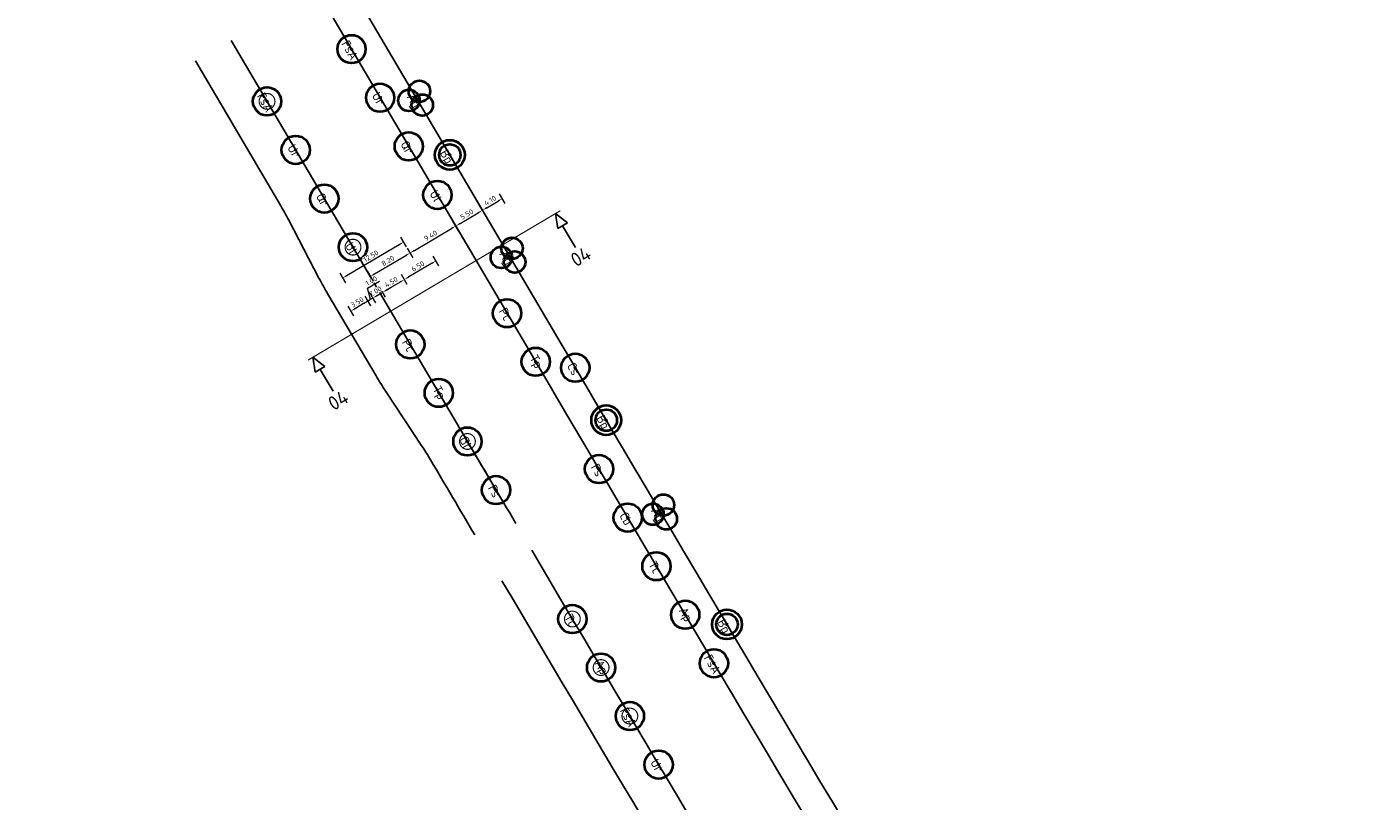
# Model space of a CAD drawing. Header units: metres. Extents: x 149234 to 159511, y 484155 to 486733.
# Tile 11 of 90: x 149625 to 149864, y 485866 to 486003. Entities that reach past the tile are written whole.
import ezdxf
from ezdxf.enums import TextEntityAlignment as Align

# ---------------------------------------------------------------- set-up
doc = ezdxf.new("R2010")
doc.units = ezdxf.units.M
doc.linetypes.add('AM-AS', pattern=[16, 10, -2, 2, -2])
doc.layers.get('0').update_dxf_attribs({"lineweight": 25})
doc.layers.get('Defpoints').update_dxf_attribs({"color": 211, "lineweight": 25})
doc.layers.add('N-WE-GR-BOOM-S', color=7, linetype='Continuous', lineweight=40, true_color=0x009900)
for name, color, linetype, lineweight in [('N-WE-GR-BOOM-T18', 10, 'Continuous', 18), ('X-XX-AL-M', 7, 'Continuous', 18), ('X-XX-AL-VERWIJZING-S', 7, 'Continuous', 25)]:
    doc.layers.add(name, color=color, linetype=linetype, lineweight=lineweight)
doc.styles.add('NLCS-ISO', font='NLCS-ISO.ttf')
doc.styles.add('NLCS-ISO-M500-T18', font='NLCS-ISO.ttf')
doc.dimstyles.new('NLCS-M500-T18-PIJL-X_L2_H1', dxfattribs={"dimscale": 0.5, "dimtxt": 1.8, "dimasz": 1.8, "dimexe": 2, "dimexo": 2, "dimgap": 0.7, "dimtad": 1, "dimzin": 0, "dimdsep": 46, "dimtxsty": 'NLCS-ISO-M500-T18', "dimcen": 0, "dimdle": 2, "dimclrd": 256, "dimclre": 256, "dimclrt": 256, "dimadec": 1, "dimazin": 0, "dimtfac": 1, "dimtofl": 0, "dimtmove": 1, "dimatfit": 0, "dimfxl": 2, "dimfxlon": 1, "dimtfill": 1, "dimtfillclr": 254, "dimtolj": 1, "dimtzin": 0, "dimlwd": 18, "dimlwe": 18, "dimarcsym": 0})

# ---------------------------------------------------------------- blocks, each defined once
blk = doc.blocks.new('SAL-VERWIJZING_DOORSNEDE_BOVEN-SO')
for p, q in [((-2, 9), (0, 14)), ((0, 14), (2, 9)), ((2, 9), (-2, 9)), ((0, 0), (0, 9))]:
    blk.add_line(p, q)
at = {"lineweight": 50, "style": 'NLCS-ISO'}
blk.add_attdef('...', text='', height=5, dxfattribs=at).set_placement((-0.05, -1.19), align=Align.TOP_CENTER)
blk = doc.blocks.new('*U501')
blk.add_circle((0, 0), 5)
at = {"color": 0}
blk.add_circle((0, 0), 0.15, dxfattribs=at)
at = {"layer": 'Defpoints'}
blk.add_line((-2.01, 0), (2.01, 0), dxfattribs=at)
at = {"layer": 'N-WE-GR-BOOM-T18', "insert": (0, -2.3), "char_height": 3.2, "attachment_point": 8, "style": 'NLCS-ISO-M500-T18'}
blk.add_mtext_dynamic_manual_height_columns('FsA', width=4.7343, gutter_width=9, heights=[0], dxfattribs=at)
blk = doc.blocks.new('*U503')
blk.add_circle((0, 0), 5)
at = {"color": 0}
blk.add_circle((0, 0), 0.15, dxfattribs=at)
at = {"layer": 'Defpoints'}
blk.add_line((-2.01, 0), (2.01, 0), dxfattribs=at)
at = {"layer": 'N-WE-GR-BOOM-T18', "insert": (0, -2.3), "char_height": 3.2, "attachment_point": 8, "style": 'NLCS-ISO-M500-T18'}
blk.add_mtext_dynamic_manual_height_columns('Ur', width=4.7343, gutter_width=9, heights=[0], dxfattribs=at)
blk = doc.blocks.new('*U504')
blk.add_circle((0, 0), 5)
at = {"color": 0}
blk.add_circle((0, 0), 0.15, dxfattribs=at)
at = {"layer": 'Defpoints'}
blk.add_line((-2.01, 0), (2.01, 0), dxfattribs=at)
at = {"layer": 'N-WE-GR-BOOM-T18', "insert": (0, -2.3), "char_height": 3.2, "attachment_point": 8, "style": 'NLCS-ISO-M500-T18'}
blk.add_mtext_dynamic_manual_height_columns('Qr', width=4.7343, gutter_width=9, heights=[0], dxfattribs=at)
blk = doc.blocks.new('*U505')
blk.add_circle((0, 0), 5)
at = {"color": 0}
blk.add_circle((0, 0), 0.15, dxfattribs=at)
at = {"layer": 'Defpoints'}
blk.add_line((-2.01, 0), (2.01, 0), dxfattribs=at)
at = {"layer": 'N-WE-GR-BOOM-T18', "insert": (0, -2.3), "char_height": 3.2, "attachment_point": 8, "style": 'NLCS-ISO-M500-T18'}
blk.add_mtext_dynamic_manual_height_columns('Ul', width=4.7343, gutter_width=9, heights=[0], dxfattribs=at)
blk = doc.blocks.new('*U506')
blk.add_circle((0, 0), 5)
at = {"color": 0}
blk.add_circle((0, 0), 0.15, dxfattribs=at)
at = {"layer": 'Defpoints'}
blk.add_line((-2.01, 0), (2.01, 0), dxfattribs=at)
at = {"layer": 'N-WE-GR-BOOM-T18', "insert": (0, -2.3), "char_height": 3.2, "attachment_point": 8, "style": 'NLCS-ISO-M500-T18'}
blk.add_mtext_dynamic_manual_height_columns('Pc', width=4.7343, gutter_width=9, heights=[0], dxfattribs=at)
blk = doc.blocks.new('*U511')
blk.add_circle((0, 0), 5)
at = {"color": 0}
blk.add_circle((0, 0), 0.15, dxfattribs=at)
at = {"layer": 'Defpoints'}
blk.add_line((-2.01, 0), (2.01, 0), dxfattribs=at)
at = {"layer": 'N-WE-GR-BOOM-T18', "insert": (0, -2.3), "char_height": 3.2, "attachment_point": 8, "style": 'NLCS-ISO-M500-T18'}
blk.add_mtext_dynamic_manual_height_columns('Tp', width=4.7343, gutter_width=9, heights=[0], dxfattribs=at)
blk = doc.blocks.new('*U508')
blk.add_circle((0, 0), 5)
at = {"color": 0}
blk.add_circle((0, 0), 0.15, dxfattribs=at)
at = {"layer": 'Defpoints'}
blk.add_line((-2.01, 0), (2.01, 0), dxfattribs=at)
at = {"layer": 'N-WE-GR-BOOM-T18', "insert": (0, -2.3), "char_height": 3.2, "attachment_point": 8, "style": 'NLCS-ISO-M500-T18'}
blk.add_mtext_dynamic_manual_height_columns('Gt', width=4.7343, gutter_width=9, heights=[0], dxfattribs=at)
blk = doc.blocks.new('*U502')
blk.add_circle((0, 0), 5)
at = {"color": 0}
blk.add_circle((0, 0), 0.15, dxfattribs=at)
at = {"layer": 'Defpoints'}
blk.add_line((-2.01, 0), (2.01, 0), dxfattribs=at)
at = {"layer": 'N-WE-GR-BOOM-T18', "insert": (0, -2.3), "char_height": 3.2, "attachment_point": 8, "style": 'NLCS-ISO-M500-T18'}
blk.add_mtext_dynamic_manual_height_columns('Fs', width=4.7343, gutter_width=9, heights=[0], dxfattribs=at)
blk = doc.blocks.new('*U510')
blk.add_circle((0, 0), 5)
at = {"color": 0}
blk.add_circle((0, 0), 0.15, dxfattribs=at)
at = {"layer": 'Defpoints'}
blk.add_line((-2.01, 0), (2.01, 0), dxfattribs=at)
at = {"layer": 'N-WE-GR-BOOM-T18', "insert": (0, -2.3), "char_height": 3.2, "attachment_point": 8, "style": 'NLCS-ISO-M500-T18'}
blk.add_mtext_dynamic_manual_height_columns('Tc', width=4.7343, gutter_width=9, heights=[0], dxfattribs=at)
blk = doc.blocks.new('*U500')
blk.add_circle((0, 0), 5)
at = {"color": 0}
blk.add_circle((0, 0), 0.15, dxfattribs=at)
at = {"layer": 'Defpoints'}
blk.add_line((-2.01, 0), (2.01, 0), dxfattribs=at)
at = {"layer": 'N-WE-GR-BOOM-T18', "insert": (0, -2.3), "char_height": 3.2, "attachment_point": 8, "style": 'NLCS-ISO-M500-T18'}
blk.add_mtext_dynamic_manual_height_columns('Ap', width=4.7343, gutter_width=9, heights=[0], dxfattribs=at)
blk = doc.blocks.new('*D575')
at = {"layer": 'Defpoints', "color": 0, "transparency": 16777216}
for p in [(149692.09, 485958.5), (149699.51, 485958.72), (149693.91, 485955.42)]:
    blk.add_point(p, dxfattribs=at)
at = {"layer": 'X-XX-AL-M', "linetype": 'Continuous', "lineweight": 18, "transparency": 16777216}
for p, q in [((149698.2, 485960.94), (149697.18, 485962.66)), ((149696.92, 485961.35), (149692.87, 485958.96)), ((149692.6, 485957.64), (149691.59, 485959.36))]:
    blk.add_line(p, q, dxfattribs=at)
at = {"layer": 'X-XX-AL-M', "transparency": 16777216}
for points in [[(149696.84, 485961.47), (149696.99, 485961.22), (149697.69, 485961.8)], [(149692.79, 485959.09), (149692.94, 485958.83), (149692.09, 485958.5)]]:
    blk.add_solid(points, dxfattribs=at)
at = {"layer": 'X-XX-AL-M', "transparency": 16777216, "insert": (149694.49, 485960.84), "char_height": 0.9, "attachment_point": 5, "rotation": 30.5128, "style": 'NLCS-ISO-M500-T18', "bg_fill": 3, "box_fill_scale": 1.1, "bg_fill_color": 256, "bg_fill_true_color": 13158600, "bg_fill_transparency": 0}
blk.add_mtext('\\A1;6.50', dxfattribs=at)
blk = doc.blocks.new('*D576')
at = {"layer": 'Defpoints', "color": 0, "transparency": 16777216}
for p in [(149689.45, 485954.13), (149693.91, 485955.42)]:
    blk.add_point(p, dxfattribs=at)
at = {"layer": 'X-XX-AL-M', "linetype": 'Continuous', "lineweight": 18, "transparency": 16777216}
for p, q in [((149691.32, 485958.05), (149688.99, 485956.67)), ((149692.6, 485957.64), (149691.59, 485959.36)), ((149688.72, 485955.36), (149687.71, 485957.08))]:
    blk.add_line(p, q, dxfattribs=at)
at = {"layer": 'X-XX-AL-M', "transparency": 16777216}
for points in [[(149691.24, 485958.17), (149691.39, 485957.92), (149692.09, 485958.5)], [(149688.92, 485956.8), (149689.07, 485956.55), (149688.22, 485956.22)]]:
    blk.add_solid(points, dxfattribs=at)
at = {"layer": 'X-XX-AL-M', "transparency": 16777216, "insert": (149689.75, 485958.05), "char_height": 0.9, "attachment_point": 5, "rotation": 30.5128, "style": 'NLCS-ISO-M500-T18', "bg_fill": 3, "box_fill_scale": 1.1, "bg_fill_color": 256, "bg_fill_true_color": 13158600, "bg_fill_transparency": 0}
blk.add_mtext('\\A1;4.50', dxfattribs=at)
at = {"layer": 'Defpoints', "color": 0, "transparency": 16777216}
blk.add_point((149688.22, 485956.22), dxfattribs=at)
blk = doc.blocks.new('*D577')
at = {"layer": 'Defpoints', "color": 0, "transparency": 16777216}
blk.add_point((149687.72, 485953.11), dxfattribs=at)
at = {"layer": 'X-XX-AL-M', "linetype": 'Continuous', "lineweight": 18, "transparency": 16777216}
for p, q in [((149687, 485954.34), (149685.99, 485956.06)), ((149688.72, 485955.36), (149687.71, 485957.08)), ((149688.99, 485956.67), (149689.77, 485957.13)), ((149685.72, 485954.74), (149684.94, 485954.29))]:
    blk.add_line(p, q, dxfattribs=at)
at = {"layer": 'X-XX-AL-M', "transparency": 16777216, "insert": (149686.95, 485956.4), "char_height": 0.9, "attachment_point": 5, "rotation": 30.5128, "style": 'NLCS-ISO-M500-T18', "bg_fill": 3, "box_fill_scale": 1.1, "bg_fill_color": 256, "bg_fill_true_color": 13158600, "bg_fill_transparency": 0}
blk.add_mtext('\\A1;2.00', dxfattribs=at)
at = {"layer": 'Defpoints', "color": 0, "transparency": 16777216}
for p in [(149686.49, 485955.2), (149689.45, 485954.13)]:
    blk.add_point(p, dxfattribs=at)
at = {"layer": 'X-XX-AL-M', "transparency": 16777216}
for points in [[(149688.92, 485956.8), (149689.07, 485956.55), (149688.22, 485956.22)], [(149685.64, 485954.87), (149685.79, 485954.62), (149686.49, 485955.2)]]:
    blk.add_solid(points, dxfattribs=at)
blk = doc.blocks.new('*D578')
at = {"layer": 'Defpoints', "color": 0, "transparency": 16777216}
for p in [(149685.63, 485954.69), (149687.72, 485953.11), (149686.88, 485952.58)]:
    blk.add_point(p, dxfattribs=at)
at = {"layer": 'X-XX-AL-M', "linetype": 'Continuous', "lineweight": 18, "transparency": 16777216}
for p, q in [((149685.55, 485956.95), (149687.7, 485958.22)), ((149686.14, 485953.83), (149685.12, 485955.56)), ((149686.06, 485954.95), (149685.55, 485956.95)), ((149687, 485954.34), (149685.99, 485956.06)), ((149687.27, 485955.66), (149688.04, 485956.12)), ((149684.86, 485954.24), (149684.08, 485953.78)), ((149686.49, 485955.2), (149685.63, 485954.69))]:
    blk.add_line(p, q, dxfattribs=at)
at = {"layer": 'X-XX-AL-M', "transparency": 16777216}
for points in [[(149687.19, 485955.79), (149687.34, 485955.53), (149686.49, 485955.2)], [(149684.78, 485954.37), (149684.93, 485954.11), (149685.63, 485954.69)]]:
    blk.add_solid(points, dxfattribs=at)
at = {"layer": 'X-XX-AL-M', "transparency": 16777216, "insert": (149686.22, 485958.28), "char_height": 0.9, "attachment_point": 5, "rotation": 30.5128, "style": 'NLCS-ISO-M500-T18', "bg_fill": 3, "box_fill_scale": 1.1, "bg_fill_color": 256, "bg_fill_true_color": 13158600, "bg_fill_transparency": 0}
blk.add_mtext('\\A1;1.00', dxfattribs=at)
blk = doc.blocks.new('*D579')
at = {"layer": 'Defpoints', "color": 0, "transparency": 16777216}
for p in [(149683.86, 485950.81), (149686.88, 485952.58)]:
    blk.add_point(p, dxfattribs=at)
at = {"layer": 'X-XX-AL-M', "linetype": 'Continuous', "lineweight": 18, "transparency": 16777216}
for p, q in [((149686.14, 485953.83), (149685.12, 485955.56)), ((149683.12, 485952.06), (149682.11, 485953.78)), ((149684.86, 485954.24), (149683.39, 485953.37))]:
    blk.add_line(p, q, dxfattribs=at)
at = {"layer": 'X-XX-AL-M', "transparency": 16777216}
for points in [[(149683.32, 485953.5), (149683.47, 485953.24), (149682.62, 485952.92)], [(149684.78, 485954.37), (149684.93, 485954.11), (149685.63, 485954.69)]]:
    blk.add_solid(points, dxfattribs=at)
at = {"layer": 'X-XX-AL-M', "transparency": 16777216, "insert": (149683.72, 485954.49), "char_height": 0.9, "attachment_point": 5, "rotation": 30.5128, "style": 'NLCS-ISO-M500-T18', "bg_fill": 3, "box_fill_scale": 1.1, "bg_fill_color": 256, "bg_fill_true_color": 13158600, "bg_fill_transparency": 0}
blk.add_mtext('\\A1;3.50', dxfattribs=at)
at = {"layer": 'Defpoints', "color": 0, "transparency": 16777216}
blk.add_point((149682.62, 485952.92), dxfattribs=at)
blk = doc.blocks.new('*D580')
at = {"layer": 'Defpoints', "color": 0, "transparency": 16777216}
for p in [(149691.3, 485966.24), (149693.09, 485963.21), (149684.24, 485962.08)]:
    blk.add_point(p, dxfattribs=at)
at = {"layer": 'X-XX-AL-M', "linetype": 'Continuous', "lineweight": 18, "transparency": 16777216}
for p, q in [((149686.8, 485959.5), (149692.32, 485962.75)), ((149692.59, 485964.07), (149693.6, 485962.34)), ((149685.52, 485959.9), (149686.54, 485958.18))]:
    blk.add_line(p, q, dxfattribs=at)
at = {"layer": 'X-XX-AL-M', "transparency": 16777216}
for points in [[(149692.24, 485962.88), (149692.39, 485962.62), (149693.09, 485963.21)], [(149686.73, 485959.63), (149686.88, 485959.37), (149686.03, 485959.04)]]:
    blk.add_solid(points, dxfattribs=at)
at = {"layer": 'X-XX-AL-M', "transparency": 16777216, "insert": (149689.16, 485961.81), "char_height": 0.9, "attachment_point": 5, "rotation": 30.5128, "style": 'NLCS-ISO-M500-T18', "bg_fill": 3, "box_fill_scale": 1.1, "bg_fill_color": 256, "bg_fill_true_color": 13158600, "bg_fill_transparency": 0}
blk.add_mtext('\\A1;8.20', dxfattribs=at)
blk = doc.blocks.new('*D591')
at = {"layer": 'Defpoints', "color": 0, "transparency": 16777216}
for p in [(149691.96, 485965.14), (149696.8, 485956.92), (149686.03, 485950.58)]:
    blk.add_point(p, dxfattribs=at)
at = {"layer": 'X-XX-AL-M', "linetype": 'Continuous', "lineweight": 18, "transparency": 16777216}
for p, q in [((149692.46, 485964.28), (149691.45, 485966)), ((149681.96, 485959.25), (149691.18, 485964.68)), ((149681.69, 485957.93), (149680.68, 485959.65))]:
    blk.add_line(p, q, dxfattribs=at)
at = {"layer": 'X-XX-AL-M', "transparency": 16777216}
for points in [[(149691.1, 485964.81), (149691.26, 485964.55), (149691.96, 485965.14)], [(149681.89, 485959.38), (149682.04, 485959.12), (149681.19, 485958.79)]]:
    blk.add_solid(points, dxfattribs=at)
at = {"layer": 'X-XX-AL-M', "transparency": 16777216, "insert": (149686.16, 485962.65), "char_height": 0.9, "attachment_point": 5, "rotation": 30.5128, "style": 'NLCS-ISO-M500-T18', "bg_fill": 3, "box_fill_scale": 1.1, "bg_fill_color": 256, "bg_fill_true_color": 13158600, "bg_fill_transparency": 0}
blk.add_mtext('\\A1;12.50', dxfattribs=at)
blk = doc.blocks.new('*D594')
at = {"layer": 'Defpoints', "color": 0, "transparency": 16777216}
for p in [(149701.19, 485967.98), (149691.3, 485966.24), (149702.21, 485966.24)]:
    blk.add_point(p, dxfattribs=at)
at = {"layer": 'X-XX-AL-M', "linetype": 'Continuous', "lineweight": 18, "transparency": 16777216}
for p, q in [((149693.87, 485963.66), (149700.42, 485967.52)), ((149701.7, 485967.12), (149700.68, 485968.84)), ((149692.59, 485964.07), (149693.6, 485962.34))]:
    blk.add_line(p, q, dxfattribs=at)
at = {"layer": 'X-XX-AL-M', "transparency": 16777216}
for points in [[(149700.34, 485967.65), (149700.49, 485967.39), (149701.19, 485967.98)], [(149693.79, 485963.79), (149693.95, 485963.53), (149693.09, 485963.21)]]:
    blk.add_solid(points, dxfattribs=at)
at = {"layer": 'X-XX-AL-M', "transparency": 16777216, "insert": (149696.74, 485966.28), "char_height": 0.9, "attachment_point": 5, "rotation": 30.5128, "style": 'NLCS-ISO-M500-T18', "bg_fill": 3, "box_fill_scale": 1.1, "bg_fill_color": 256, "bg_fill_true_color": 13158600, "bg_fill_transparency": 0}
blk.add_mtext('\\A1;9.40', dxfattribs=at)
blk = doc.blocks.new('*U629')
for radius in [5.27, 3.8]:
    blk.add_circle((0, 0), radius)
at = {"color": 0}
blk.add_circle((0, 0), 0.15, dxfattribs=at)
at = {"layer": 'Defpoints'}
blk.add_line((-2.01, 0), (2.01, 0), dxfattribs=at)
at = {"layer": 'N-WE-GR-BOOM-T18', "insert": (0, -3.8), "char_height": 3.2, "attachment_point": 8, "style": 'NLCS-ISO-M500-T18'}
blk.add_mtext_dynamic_manual_height_columns('Bp', width=4.7343, gutter_width=9, heights=[0], dxfattribs=at)
blk = doc.blocks.new('*U665')
blk.add_circle((0, 0), 3.8)
blk = doc.blocks.new('*U666')
at = {"color": 0, "linetype": 'ByBlock', "lineweight": -2, "transparency": 16777216}
blk.add_blockref('*U665', (-1.9, 2.15), dxfattribs=at)
for p, rotation in [((2.82, 0.57), 239.9999999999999), ((-0.92, -2.72), 120)]:
    blk.add_blockref('*U665', p, dxfattribs=dict(at, rotation=rotation))
blk = doc.blocks.new('*U664')
at = {"color": 0}
blk.add_circle((0, 0), 0.15, dxfattribs=at)
at = {"layer": 'Defpoints'}
blk.add_line((-2.01, 0), (2.01, 0), dxfattribs=at)
blk.add_blockref('*U666', (0, 0))
at = {"layer": 'N-WE-GR-BOOM-T18', "insert": (0, -3.8), "char_height": 3.2, "attachment_point": 8, "style": 'NLCS-ISO-M500-T18'}
blk.add_mtext_dynamic_manual_height_columns('Ag', width=4.7343, gutter_width=9, heights=[0], dxfattribs=at)
blk = doc.blocks.new('*U668')
blk.add_circle((0, 0), 3.8)
blk = doc.blocks.new('*U669')
at = {"color": 0, "linetype": 'ByBlock', "lineweight": -2, "transparency": 16777216}
blk.add_blockref('*U668', (-1.9, 2.15), dxfattribs=at)
for p, rotation in [((2.82, 0.57), 239.9999999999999), ((-0.92, -2.72), 120)]:
    blk.add_blockref('*U668', p, dxfattribs=dict(at, rotation=rotation))
blk = doc.blocks.new('*U667')
at = {"color": 0}
blk.add_circle((0, 0), 0.15, dxfattribs=at)
at = {"layer": 'Defpoints'}
blk.add_line((-2.01, 0), (2.01, 0), dxfattribs=at)
blk.add_blockref('*U669', (0, 0))
at = {"layer": 'N-WE-GR-BOOM-T18', "insert": (0, -3.8), "char_height": 3.2, "attachment_point": 8, "style": 'NLCS-ISO-M500-T18'}
blk.add_mtext_dynamic_manual_height_columns('Ag', width=4.7343, gutter_width=9, heights=[0], dxfattribs=at)
blk = doc.blocks.new('*U671')
blk.add_circle((0, 0), 3.8)
blk = doc.blocks.new('*U672')
at = {"color": 0, "linetype": 'ByBlock', "lineweight": -2, "transparency": 16777216}
blk.add_blockref('*U671', (-1.9, 2.15), dxfattribs=at)
for p, rotation in [((2.82, 0.57), 239.9999999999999), ((-0.92, -2.72), 120)]:
    blk.add_blockref('*U671', p, dxfattribs=dict(at, rotation=rotation))
blk = doc.blocks.new('*U670')
at = {"color": 0}
blk.add_circle((0, 0), 0.15, dxfattribs=at)
at = {"layer": 'Defpoints'}
blk.add_line((-2.01, 0), (2.01, 0), dxfattribs=at)
blk.add_blockref('*U672', (0, 0))
at = {"layer": 'N-WE-GR-BOOM-T18', "insert": (0, -3.8), "char_height": 3.2, "attachment_point": 8, "style": 'NLCS-ISO-M500-T18'}
blk.add_mtext_dynamic_manual_height_columns('Ag', width=4.7343, gutter_width=9, heights=[0], dxfattribs=at)
blk = doc.blocks.new('*U509')
blk.add_circle((0, 0), 5)
at = {"color": 0}
blk.add_circle((0, 0), 0.15, dxfattribs=at)
at = {"layer": 'Defpoints'}
blk.add_line((-2.01, 0), (2.01, 0), dxfattribs=at)
at = {"layer": 'N-WE-GR-BOOM-T18', "insert": (0, -2.3), "char_height": 3.2, "attachment_point": 8, "style": 'NLCS-ISO-M500-T18'}
blk.add_mtext_dynamic_manual_height_columns('Cb', width=4.7343, gutter_width=9, heights=[0], dxfattribs=at)
blk = doc.blocks.new('*U598')
blk.add_circle((0, 0), 5)
at = {"color": 0}
blk.add_circle((0, 0), 0.15, dxfattribs=at)
at = {"layer": 'Defpoints'}
blk.add_line((-2.01, 0), (2.01, 0), dxfattribs=at)
at = {"layer": 'N-WE-GR-BOOM-T18', "insert": (0, -2.3), "char_height": 3.2, "attachment_point": 8, "style": 'NLCS-ISO-M500-T18'}
blk.add_mtext_dynamic_manual_height_columns('Cs', width=4.7343, gutter_width=9, heights=[0], dxfattribs=at)
blk = doc.blocks.new('*U626')
at = {"color": 177, "true_color": 0x293189, "const_width": 0.4, "flags": 128}
blk.add_lwpolyline([(2.8, 0, -1), (-2.8, 0, -1)], format="xyb", close=True, dxfattribs=at)
at = {"color": 0}
blk.add_circle((0, 0), 0.15, dxfattribs=at)
at = {"layer": 'Defpoints'}
blk.add_line((-2.01, 0), (2.01, 0), dxfattribs=at)
blk = doc.blocks.new('*D614')
at = {"layer": 'Defpoints', "color": 0, "transparency": 16777216}
for p in [(149705.93, 485970.77), (149702.21, 485966.24), (149709.53, 485964.66)]:
    blk.add_point(p, dxfattribs=at)
at = {"layer": 'X-XX-AL-M', "linetype": 'Continuous', "lineweight": 18, "transparency": 16777216}
for p, q in [((149701.97, 485968.43), (149705.15, 485970.31)), ((149706.44, 485969.91), (149705.42, 485971.63)), ((149701.7, 485967.12), (149700.68, 485968.84))]:
    blk.add_line(p, q, dxfattribs=at)
at = {"layer": 'X-XX-AL-M', "transparency": 16777216}
for points in [[(149705.08, 485970.44), (149705.23, 485970.18), (149705.93, 485970.77)], [(149701.89, 485968.56), (149702.04, 485968.31), (149701.19, 485967.98)]]:
    blk.add_solid(points, dxfattribs=at)
at = {"layer": 'X-XX-AL-M', "transparency": 16777216, "insert": (149703.15, 485970.06), "char_height": 0.9, "attachment_point": 5, "rotation": 30.5128, "style": 'NLCS-ISO-M500-T18', "bg_fill": 3, "box_fill_scale": 1.1, "bg_fill_color": 256, "bg_fill_true_color": 13158600, "bg_fill_transparency": 0}
blk.add_mtext('\\A1;5.50', dxfattribs=at)
blk = doc.blocks.new('*D615')
at = {"layer": 'Defpoints', "color": 0, "transparency": 16777216}
for p in [(149713.06, 485966.75), (149709.53, 485964.66)]:
    blk.add_point(p, dxfattribs=at)
at = {"layer": 'X-XX-AL-M', "linetype": 'Continuous', "lineweight": 18, "transparency": 16777216}
for p, q in [((149706.71, 485971.23), (149708.69, 485972.39)), ((149709.97, 485971.99), (149708.95, 485973.71)), ((149706.44, 485969.91), (149705.42, 485971.63))]:
    blk.add_line(p, q, dxfattribs=at)
at = {"layer": 'X-XX-AL-M', "transparency": 16777216}
for points in [[(149708.61, 485972.52), (149708.76, 485972.27), (149709.46, 485972.85)], [(149706.63, 485971.36), (149706.78, 485971.1), (149705.93, 485970.77)]]:
    blk.add_solid(points, dxfattribs=at)
at = {"layer": 'X-XX-AL-M', "transparency": 16777216, "insert": (149707.29, 485972.5), "char_height": 0.9, "attachment_point": 5, "rotation": 30.5128, "style": 'NLCS-ISO-M500-T18', "bg_fill": 3, "box_fill_scale": 1.1, "bg_fill_color": 256, "bg_fill_true_color": 13158600, "bg_fill_transparency": 0}
blk.add_mtext('\\A1;4.10', dxfattribs=at)
at = {"layer": 'Defpoints', "color": 0, "transparency": 16777216}
blk.add_point((149709.46, 485972.85), dxfattribs=at)

msp = doc.modelspace()

# ---------------------------------------------------------------- linework, layer by layer
at = {"layer": 'Defpoints', "flags": 128}
for points in [[(149997.201, 485478.104, -0.0057292), (149712.956, 485948.017), (149642.09, 486068.261, -0.0034921), (149628.141, 486092.313), (149625.162, 486097.533)], [(150001.874, 485481.005, -0.0057292), (149717.694, 485950.809), (149653.46, 486059.801)], [(149655.049, 485997.23), (149670.19, 485971.54, -0.0128088), (149671.589, 485969.02), (149676.946, 485958.764, 0.0128088), (149678.531, 485955.909), (149687.062, 485941.434, 0.0127931), (149688.789, 485938.667), (149695.202, 485928.958, -0.0126862), (149696.714, 485926.538, 0.0001608), (149704.559, 485913.25, 0.0001608)], [(149703.002, 485930.247, 0.0001816), (149711.861, 485915.241, 0.0001816)], [(149714.66, 485910.507, 0.0012077), (149773.865, 485810.914, 0.0012077)], [(149709.392, 485905.072, 0.0011663), (149766.586, 485808.864, 0.0011663)]]:
    msp.add_lwpolyline(points, format="xyb", dxfattribs=at)
msp.add_lwpolyline([(149661.397, 486000.838), (149709.891, 485918.553)], dxfattribs=at)
at = {"layer": 'X-XX-AL-VERWIJZING-S', "linetype": 'AM-AS', "const_width": 0.2, "flags": 128}
msp.add_lwpolyline([(149675.011, 485944.213), (149719.735, 485970.698)], dxfattribs=at)

# ---------------------------------------------------------------- block references
at = {"layer": 'N-WE-GR-BOOM-S'}
for name, p, xscale, yscale, zscale, rotation in [('*U501', (149682.713, 485999.333), 0.4999999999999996, 0.4999999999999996, 0.4999999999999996, 299.7124591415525), ('*U503', (149687.79, 485990.718), 0.4999999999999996, 0.4999999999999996, 0.4999999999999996, 299.7124591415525), ('*U664', (149694.301, 485990.503), 0.4999999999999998, 0.4999999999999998, 0.4999999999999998, 299.7124591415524), ('*U501', (149667.739, 485990.076), 0.4999999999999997, 0.4999999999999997, 0.4999999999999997, 298.9392846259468), ('*U626', (149667.739, 485990.076), 0.5, 0.5, 0.5, 300.0342889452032), ('*U503', (149672.816, 485981.461), 0.4999999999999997, 0.4999999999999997, 0.4999999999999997, 298.9392846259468), ('*U504', (149692.867, 485982.103), 0.4999999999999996, 0.4999999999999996, 0.4999999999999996, 299.7124591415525), ('*U629', (149700.144, 485980.588), 0.5, 0.5, 0.5, 299.7124591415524), ('*U504', (149677.893, 485972.846), 0.4999999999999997, 0.4999999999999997, 0.4999999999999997, 298.9392846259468), ('*U505', (149697.944, 485973.488), 0.4999999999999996, 0.4999999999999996, 0.4999999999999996, 299.7124591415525), ('*U505', (149682.971, 485964.231), 0.4999999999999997, 0.4999999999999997, 0.4999999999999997, 298.9392846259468), ('*U626', (149682.971, 485964.231), 0.5, 0.5, 0.5, 300.0342889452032), ('*U667', (149710.697, 485962.681), 0.4999999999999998, 0.4999999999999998, 0.4999999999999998, 299.7124591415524), ('*U506', (149710.296, 485952.53), 0.4999999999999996, 0.4999999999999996, 0.4999999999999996, 299.7124591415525), ('*U506', (149693.125, 485947.001), 0.4999999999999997, 0.4999999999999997, 0.4999999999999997, 298.9392846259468), ('*U511', (149715.374, 485943.915), 0.4999999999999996, 0.4999999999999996, 0.4999999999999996, 299.7124591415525), ('*U598', (149722.384, 485942.855), 0.4999999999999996, 0.4999999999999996, 0.4999999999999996, 299.7124591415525), ('*U511', (149698.189, 485938.409), 0.4999999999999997, 0.4999999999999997, 0.4999999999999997, 298.9392846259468), ('*U629', (149727.868, 485933.562), 0.5, 0.5, 0.5, 299.7124591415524), ('*U508', (149703.266, 485929.794), 0.4999999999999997, 0.4999999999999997, 0.4999999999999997, 298.9392846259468), ('*U626', (149703.266, 485929.794), 0.5, 0.5, 0.5, 300.0342889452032), ('*U502', (149726.598, 485924.898), 0.4999999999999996, 0.4999999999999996, 0.4999999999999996, 299.7124591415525), ('*U502', (149708.343, 485921.179), 0.4999999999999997, 0.4999999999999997, 0.4999999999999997, 298.9392846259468), ('*U509', (149731.687, 485916.29), 0.4999999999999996, 0.4999999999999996, 0.4999999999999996, 299.7124591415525), ('*U670', (149737.562, 485917.16), 0.4999999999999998, 0.4999999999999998, 0.4999999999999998, 299.7124591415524), ('*U510', (149736.779, 485907.683), 0.4999999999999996, 0.4999999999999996, 0.4999999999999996, 299.7124591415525), ('*U510', (149721.869, 485898.32), 0.4999999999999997, 0.4999999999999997, 0.4999999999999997, 298.9392846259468), ('*U500', (149741.875, 485899.079), 0.4999999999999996, 0.4999999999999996, 0.4999999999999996, 299.7124591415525), ('*U629', (149749.284, 485897.367), 0.5, 0.5, 0.5, 299.7124591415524), ('*U626', (149721.869, 485898.32), 0.5, 0.5, 0.5, 300.0342889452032), ('*U501', (149746.975, 485890.477), 0.4999999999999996, 0.4999999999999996, 0.4999999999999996, 299.7124591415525), ('*U500', (149726.966, 485889.716), 0.4999999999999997, 0.4999999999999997, 0.4999999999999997, 298.9392846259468), ('*U626', (149726.966, 485889.716), 0.5, 0.5, 0.5, 300.0342889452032), ('*U501', (149732.065, 485881.114), 0.4999999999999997, 0.4999999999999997, 0.4999999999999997, 298.9392846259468), ('*U626', (149732.065, 485881.114), 0.5, 0.5, 0.5, 300.0342889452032), ('*U503', (149737.169, 485872.514), 0.4999999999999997, 0.4999999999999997, 0.4999999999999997, 298.9392846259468)]:
    msp.add_blockref(name, p, dxfattribs=dict(at, xscale=xscale, yscale=yscale, zscale=zscale, rotation=rotation))
at = {"layer": 'X-XX-AL-VERWIJZING-S', "xscale": 0.5, "yscale": 0.5, "zscale": 0.5, "rotation": 30.63326788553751}
for p in [(149722.442, 485964.166), (149679.438, 485938.7)]:
    msp.add_blockref('SAL-VERWIJZING_DOORSNEDE_BOVEN-SO', p, dxfattribs=at).add_auto_attribs({'...': '04'})

# ---------------------------------------------------------------- next in the draw order: dimensions: what is measured, and where the dimension line sits
at = {"layer": 'X-XX-AL-M'}
dim = msp.add_aligned_dim(p1=(149699.509, 485958.721), p2=(149693.909, 485955.42), distance=-3.577, dimstyle='NLCS-M500-T18-PIJL-X_L2_H1', dxfattribs=at)
dim.commit()
dim.dimension.update_dxf_attribs({"geometry": '*D575', "text_midpoint": (149694.487, 485960.841)})

# ---------------------------------------------------------------- next in the draw order: dimensions: what is measured, and where the dimension line sits
dim = msp.add_linear_dim(base=(149688.217, 485956.218), p1=(149693.909, 485955.42), p2=(149689.447, 485954.129), angle=30.51278, dimstyle='NLCS-M500-T18-PIJL-X_L2_H1', dxfattribs=at)
dim.commit()
dim.dimension.update_dxf_attribs({"geometry": '*D576', "text_midpoint": (149689.749, 485958.049)})

# ---------------------------------------------------------------- next in the draw order: dimensions: what is measured, and where the dimension line sits
dim = msp.add_linear_dim(base=(149686.493, 485955.202), p1=(149689.447, 485954.129), p2=(149687.723, 485953.114), angle=30.51278, dimstyle='NLCS-M500-T18-PIJL-X_L2_H1', dxfattribs=at)
dim.commit()
dim.dimension.update_dxf_attribs({"geometry": '*D577', "text_midpoint": (149687.355, 485955.71), "dimtype": 160})

# ---------------------------------------------------------------- next in the draw order: dimensions: what is measured, and where the dimension line sits
dim = msp.add_linear_dim(base=(149685.631, 485954.694), p1=(149687.723, 485953.114), p2=(149686.875, 485952.584), angle=30.51278, dimstyle='NLCS-M500-T18-PIJL-X_L2_H1', dxfattribs=at)
dim.commit()
dim.dimension.update_dxf_attribs({"geometry": '*D578', "text_midpoint": (149685.847, 485957.13), "dimtype": 160})

# ---------------------------------------------------------------- next in the draw order: dimensions: what is measured, and where the dimension line sits
dim = msp.add_aligned_dim(p1=(149684.24, 485962.077), p2=(149691.304, 485966.241), distance=-3.524, dimstyle='NLCS-M500-T18-PIJL-X_L2_H1', dxfattribs=at)
dim.commit()
dim.dimension.update_dxf_attribs({"geometry": '*D580', "text_midpoint": (149689.155, 485961.813)})
dim = msp.add_linear_dim(base=(149682.616, 485952.917), p1=(149686.875, 485952.584), p2=(149683.86, 485950.807), angle=30.51278, dimstyle='NLCS-M500-T18-PIJL-X_L2_H1', dxfattribs=at)
dim.commit()
dim.dimension.update_dxf_attribs({"geometry": '*D579', "text_midpoint": (149683.718, 485954.495)})

# ---------------------------------------------------------------- next in the draw order: dimensions: what is measured, and where the dimension line sits
dim = msp.add_aligned_dim(p1=(149686.027, 485950.576), p2=(149696.796, 485956.922), distance=9.535, dimstyle='NLCS-M500-T18-PIJL-X_L2_H1', dxfattribs=at)
dim.commit()
dim.dimension.update_dxf_attribs({"geometry": '*D591', "text_midpoint": (149686.165, 485962.652)})

# ---------------------------------------------------------------- next in the draw order: dimensions: what is measured, and where the dimension line sits
dim = msp.add_linear_dim(base=(149701.192, 485967.978), p1=(149691.304, 485966.241), p2=(149702.214, 485966.243), angle=210.51278, dimstyle='NLCS-M500-T18-PIJL-X_L2_H1', dxfattribs=at)
dim.commit()
dim.dimension.update_dxf_attribs({"geometry": '*D594', "text_midpoint": (149696.736, 485966.281)})

# ---------------------------------------------------------------- next in the draw order: dimensions: what is measured, and where the dimension line sits
dim = msp.add_linear_dim(base=(149705.93, 485970.77), p1=(149702.214, 485966.243), p2=(149709.533, 485964.656), angle=210.51278, dimstyle='NLCS-M500-T18-PIJL-X_L2_H1', dxfattribs=at)
dim.commit()
dim.dimension.update_dxf_attribs({"geometry": '*D614', "text_midpoint": (149703.155, 485970.063)})

# ---------------------------------------------------------------- next in the draw order: dimensions: what is measured, and where the dimension line sits
dim = msp.add_linear_dim(base=(149709.462, 485972.852), p1=(149709.533, 485964.656), p2=(149713.061, 485966.746), angle=210.51278, dimstyle='NLCS-M500-T18-PIJL-X_L2_H1', dxfattribs=at)
dim.commit()
dim.dimension.update_dxf_attribs({"geometry": '*D615', "text_midpoint": (149707.29, 485972.5)})

doc.saveas('drawing.dxf')
